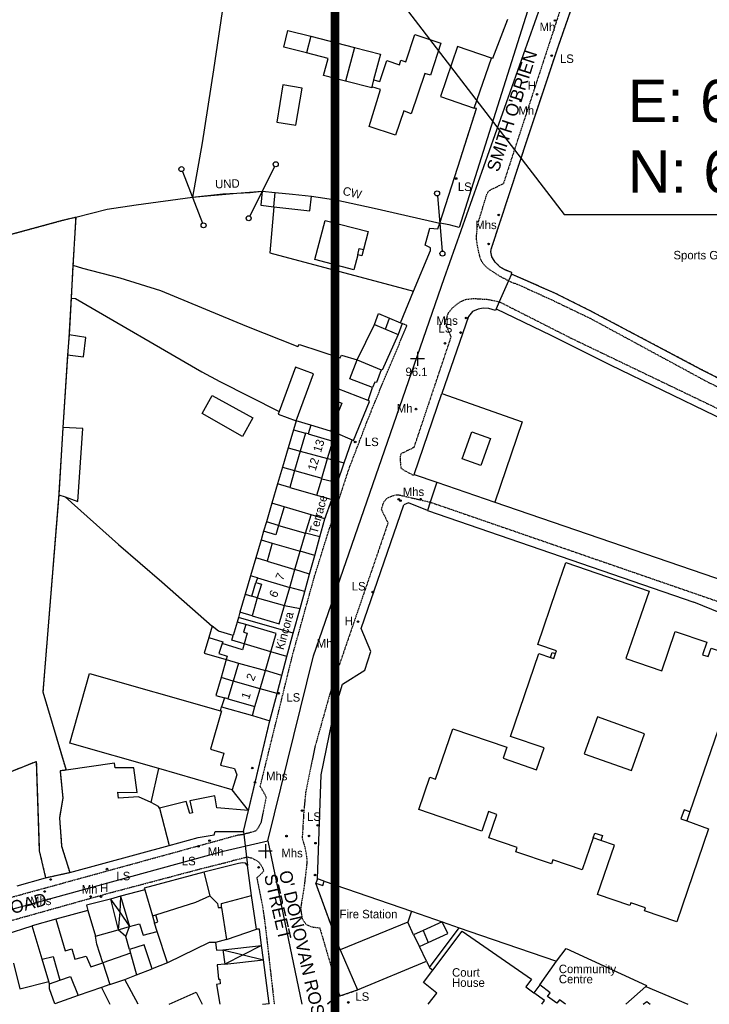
# Model space of a CAD drawing. Header units: metres. Extents: x 611948 to 1225781, y 656699 to 1316021.
# Tile 85 of 169: x 612426 to 612588, y 658843 to 659075. Entities that reach past the tile are written whole.
import ezdxf

# ---------------------------------------------------------------- set-up
doc = ezdxf.new("R2010")
doc.units = ezdxf.units.M
doc.linetypes.add('4696-06$0$PECK', pattern=[0.2, 0.1, -0.1])
for name, color, linetype in [('- EXTENT OF LiDAR SURVEY', 1, 'Continuous'), ('4696-06$0$BDY_SYM', 253, 'Continuous'), ('4696-06$0$BLD_INN_W', 253, 'Continuous'), ('4696-06$0$BLD_OTL_P', 253, 'Continuous'), ('4696-06$0$BLD_OTL_S', 253, 'Continuous'), ('4696-06$0$GEN_LIN_D', 253, 'Continuous'), ('4696-06$0$GEN_PCK_D', 253, '4696-06$0$PECK'), ('4696-06$0$HT_CTRL', 253, 'Continuous'), ('4696-06$0$OTHER_SYM', 253, 'Continuous'), ('4696-06$0$POLE_SYMB', 253, 'Continuous'), ('4696-06$0$ROADS', 253, 'Continuous'), ('4696-06$0$ROADS_CTR', 253, 'Continuous'), ('4696-06$0$ROADS_PCK', 253, '4696-06$0$PECK'), ('4696-06$0$TOWNLAND', 253, 'Continuous')]:
    doc.layers.add(name, color=color, linetype=linetype)
doc.styles.add('4696-06$0$STANDARD', font='txt')
doc.styles.get("Standard").update_dxf_attribs({"font": 'ARIAL.TTF'})
doc.dimstyles.get("Standard").update_dxf_attribs({"dimtxt": 10, "dimasz": 10, "dimexe": 5, "dimexo": 5, "dimgap": 5, "dimtad": 1, "dimdec": 4, "dimzin": 0, "dimdsep": 46, "dimtxsty": 'Standard', "dimcen": 5, "dimclrd": 256, "dimclre": 256, "dimclrt": 256, "dimadec": 0, "dimazin": 0, "dimtfac": 1, "dimtdec": 4, "dimtofl": 0, "dimtmove": 0, "dimatfit": 0, "dimfxl": 0, "dimtolj": 1, "dimtzin": 0, "dimlwd": -1, "dimlwe": -1, "dimarcsym": 0})

# ---------------------------------------------------------------- blocks, each defined once
blk = doc.blocks.new('4696-06$0$13', base_point=(160450.170478, 242323.105036))
blk.add_circle((160450.170478, 242323.105036), 0.187958)
blk = doc.blocks.new('4696-06$0$43', base_point=(147.36021, 308.857352))
blk.add_line((153.849537, 308.848253), (140.769785, 308.848253))
for centre in [(140.180307, 308.837153), (154.439015, 308.859353)]:
    blk.add_circle(centre, 0.589583)
blk = doc.blocks.new('4696-06$0$35', base_point=(150.27109, 306.896499))
for p, q in [((151.914023, 306.896499), (148.62816, 306.896499)), ((150.27109, 308.539432), (150.27109, 305.253567))]:
    blk.add_line(p, q)
blk = doc.blocks.new('4696-06')
at = {"layer": '4696-06$0$BLD_INN_W', "flags": 128}
for points in [[(612494.268, 659071.575), (612493.267, 659067.652)], [(612504.566, 659068.935), (612502.457, 659061.006)], [(612509.107, 659061.299), (612508.679, 659059.66)], [(612485.55, 659031.349), (612485.866, 659034.699)], [(612505.365, 659019.991), (612505.706, 659021.501), (612506.731, 659021.27)], [(612511.873, 659002.463), (612512.836, 659005.081)], [(612509.283, 659003.514), (612511.873, 659002.463)], [(612511.873, 659002.463), (612514.888, 659001.167)], [(612505.194, 658995.214), (612510.885, 658992.865)], [(612493.642, 658977.745), (612499.472, 658976.03)], [(612498.945, 658978.392), (612500.04, 658978.049)], [(612491.789, 658973.643), (612498.218, 658971.935)], [(612490.461, 658969.084), (612496.908, 658967.306)], [(612486.659, 658956.151), (612493.023, 658954.291)], [(612485.189, 658951.945), (612491.775, 658950.021)], [(612483.944, 658947.681), (612490.529, 658945.756)], [(612481.682, 658943.74), (612480.049, 658944.246)], [(612481.682, 658943.74), (612481.314, 658942.628)], [(612481.682, 658943.74), (612489.288, 658941.508)], [(612481.632, 658939.028), (612488.034, 658937.216)], [(612478.542, 658928.162), (612478.134, 658926.814), (612473.339, 658928.245)], [(612484.819, 658926.34), (612478.542, 658928.162)], [(612550.858, 658924.969), (612551.675, 658924.714), (612552.036, 658925.873)], [(612477.199, 658923.649), (612483.566, 658921.867)], [(612482.296, 658917.57), (612475.961, 658919.413)], [(612474.719, 658915.197), (612481.078, 658913.363)], [(612458.547, 658889.399), (612460.809, 658880.6)], [(612583.741, 658888.527), (612582.429, 658889.026), (612581.654, 658886.923), (612583.012, 658886.404)], [(612560.95, 658882.416), (612561.296, 658883.513), (612563.131, 658882.92), (612562.745, 658881.801)], [(612469.036, 658874.312), (612470.413, 658868.689)], [(612455.067, 658870.099), (612456.936, 658863.987)], [(612446.959, 658867.971), (612448.828, 658860.709)], [(612446.959, 658867.971), (612449.198, 658864.866)], [(612449.368, 658868.603), (612449.198, 658864.866)], [(612449.368, 658868.603), (612451.458, 658861.459)], [(612473.175, 658865.964), (612473.157, 658866.886), (612480.31, 658868.792)], [(612441.637, 658865.265), (612443.447, 658859.173)], [(612449.198, 658864.866), (612448.828, 658860.709)], [(612449.198, 658864.866), (612451.458, 658861.459)], [(612456.936, 658863.987), (612457.718, 658864.203)], [(612456.936, 658863.987), (612457.402, 658862.282)], [(612474.355, 658858.417), (612481.438, 658860.823)], [(612518.553, 658859.521), (612519.952, 658856.735)], [(612520.786, 658860.542), (612521.981, 658857.732)], [(612473.543, 658855.981), (612482.668, 658856.983)], [(612482.668, 658856.983), (612478.339, 658854.776)], [(612432.431, 658848.491), (612430.853, 658853.768)], [(612451.711, 658855.17), (612453.132, 658850.054)], [(612473.543, 658855.981), (612478.339, 658854.776)], [(612478.339, 658854.776), (612474.006, 658852.597)], [(612478.339, 658854.776), (612483.122, 658853.627)], [(612474.006, 658852.597), (612483.122, 658853.627)], [(612432.599, 658847.93), (612435.012, 658848.791)], [(612446.852, 658847.831), (612450.379, 658848.994)], [(612482.871, 658843.12), (612484.484, 658843.342)]]:
    blk.add_lwpolyline(points, dxfattribs=at)
at = {"layer": '4696-06$0$BLD_OTL_P', "flags": 128}
for points in [[(612536.909, 659066.428), (612528.917, 659069.176), (612524.859, 659057.374), (612532.852, 659054.625)], [(612532.852, 659054.625), (612536.909, 659066.428)], [(612506.731, 659021.27), (612506.331, 659019.739), (612505.365, 659019.991)], [(612480.326, 658939.429), (612481.314, 658942.628)], [(612550.858, 658924.969), (612551.26, 658926.14), (612552.036, 658925.873)], [(612583.741, 658888.527), (612583.012, 658886.404)], [(612562.745, 658881.801), (612560.95, 658882.416)], [(612521.981, 658857.732), (612526.595, 658859.842)], [(612473.543, 658855.981), (612474.006, 658852.597)], [(612453.535, 658843.12), (612450.379, 658848.994)]]:
    blk.add_lwpolyline(points, dxfattribs=at)
at = {"layer": '4696-06$0$BLD_OTL_S', "flags": 128}
for points in [[(612493.267, 659067.652), (612487.898, 659069.028), (612488.839, 659072.965), (612494.268, 659071.575)], [(612494.268, 659071.575), (612504.566, 659068.935)], [(612509.107, 659061.299), (612510.546, 659060.872), (612512.232, 659065.845), (612515.194, 659064.836), (612515.54, 659065.896), (612516.691, 659065.521), (612518.796, 659071.974), (612524.969, 659069.96), (612522.505, 659062.412), (612521.18, 659062.798), (612517.97, 659053.252), (612516.214, 659053.96), (612514.304, 659048.248), (612508.032, 659050.28), (612510.76, 659058.999), (612508.679, 659059.66)], [(612502.457, 659061.006), (612497.308, 659062.339), (612498.409, 659066.335), (612493.267, 659067.652)], [(612504.566, 659068.935), (612510.739, 659067.354), (612509.107, 659061.299)], [(612508.679, 659059.66), (612508.657, 659059.4), (612502.457, 659061.006)], [(612490.719, 659050.574), (612492.198, 659059.361), (612487.697, 659060.119), (612486.217, 659051.332), (612490.719, 659050.574)], [(612482.817, 659035.041), (612482.446, 659031.693), (612485.55, 659031.349)], [(612482.817, 659035.041), (612485.866, 659034.699)], [(612485.55, 659031.349), (612494.028, 659030.411), (612494.408, 659033.843)], [(612485.866, 659034.699), (612489.985, 659034.338), (612494.408, 659033.843)], [(612505.365, 659019.991), (612504.415, 659016.48), (612495.225, 659018.881), (612497.642, 659028.128), (612507.828, 659025.467), (612506.731, 659021.27)], [(612509.283, 659003.514), (612510.251, 659006.173), (612512.836, 659005.081)], [(612512.836, 659005.081), (612515.474, 659003.955)], [(612505.194, 658995.214), (612509.283, 659003.514)], [(612515.851, 659003.802), (612514.888, 659001.167)], [(612515.474, 659003.955), (612515.851, 659003.802)], [(612436.874, 658996.377), (612440.593, 658995.898), (612441.176, 659000.517), (612437.198, 659001.118)], [(612437.198, 659001.118), (612436.874, 658996.377)], [(612514.888, 659001.167), (612511.124, 658992.763), (612510.885, 658992.865)], [(612490.813, 658980.825), (612494.934, 658991.899), (612490.691, 658993.478), (612486.814, 658983.059)], [(612508.862, 658988.693), (612503.49, 658990.72), (612505.194, 658995.214)], [(612505.194, 658995.214), (612510.885, 658992.865)], [(612510.885, 658992.865), (612509.789, 658989.888), (612509.369, 658989.95), (612508.862, 658988.693)], [(612507.827, 658985.617), (612500.478, 658988.475), (612499.444, 658985.779), (612501.601, 658984.968), (612498.945, 658978.392)], [(612503.998, 658976.332), (612504.378, 658976.15), (612508.105, 658985.415), (612507.827, 658985.617)], [(612486.814, 658983.059), (612486.57, 658982.404), (612490.813, 658980.825)], [(612435.747, 658979.217), (612434.767, 658963.355)], [(612436.285, 658962.847), (612439.281, 658961.793), (612440.468, 658978.973), (612435.747, 658979.217)], [(612494.252, 658979.803), (612493.642, 658977.745)], [(612498.945, 658978.392), (612494.252, 658979.803)], [(612493.023, 658977.888), (612491.789, 658973.643)], [(612493.642, 658977.745), (612493.023, 658977.888)], [(612498.945, 658978.392), (612500.04, 658978.049)], [(612499.472, 658976.03), (612500.04, 658978.049)], [(612500.04, 658978.049), (612503.998, 658976.332)], [(612534.425, 658970.299), (612530, 658971.878), (612532.254, 658978.199), (612536.68, 658976.62), (612534.425, 658970.299)], [(612498.218, 658971.935), (612499.472, 658976.03)], [(612491.789, 658973.643), (612490.461, 658969.084)], [(612491.789, 658973.643), (612498.218, 658971.935)], [(612496.908, 658967.306), (612498.218, 658971.935)], [(612490.461, 658969.084), (612489.292, 658965.088)], [(612490.461, 658969.084), (612496.908, 658967.306)], [(612495.702, 658963.257), (612496.868, 658967.156)], [(612496.868, 658967.156), (612496.908, 658967.306)], [(612434.767, 658963.355), (612436.285, 658962.847)], [(612489.292, 658965.088), (612495.702, 658963.257)], [(612487.976, 658960.521), (612486.659, 658956.151)], [(612494.32, 658958.667), (612487.976, 658960.521)], [(612493.023, 658954.291), (612494.32, 658958.667)], [(612486.659, 658956.151), (612486.005, 658953.922), (612483.134, 658954.804)], [(612486.659, 658956.151), (612493.023, 658954.291)], [(612483.134, 658954.804), (612482.538, 658952.766)], [(612491.775, 658950.021), (612493.023, 658954.291)], [(612482.538, 658952.766), (612485.189, 658951.945)], [(612485.189, 658951.945), (612483.944, 658947.681)], [(612485.189, 658951.945), (612491.775, 658950.021)], [(612490.529, 658945.756), (612491.775, 658950.021)], [(612481.278, 658948.454), (612480.049, 658944.246)], [(612483.944, 658947.681), (612481.278, 658948.454)], [(612483.944, 658947.681), (612490.529, 658945.756)], [(612552.214, 658940.775), (612554.472, 658947.354), (612574.117, 658940.605), (612572.189, 658934.987)], [(612489.288, 658941.508), (612490.529, 658945.756)], [(612480.049, 658944.246), (612478.779, 658939.901)], [(612481.682, 658943.74), (612480.049, 658944.246)], [(612481.314, 658942.628), (612482.631, 658942.234), (612481.632, 658939.028)], [(612481.682, 658943.74), (612489.288, 658941.508)], [(612478.779, 658939.901), (612480.326, 658939.429)], [(612488.034, 658937.216), (612489.288, 658941.508)], [(612552.036, 658925.873), (612552.26, 658926.524), (612547.844, 658928.04), (612552.214, 658940.775)], [(612481.632, 658939.028), (612480.417, 658934.828)], [(612481.632, 658939.028), (612488.034, 658937.216)], [(612480.417, 658934.828), (612486.802, 658932.941), (612488.034, 658937.216)], [(612572.189, 658934.987), (612568.662, 658924.71), (612577.105, 658921.813), (612580.305, 658931.135), (612587.755, 658928.578), (612586.742, 658925.628), (612588.079, 658925.17), (612588.775, 658927.198), (612601.334, 658922.888), (612595.51, 658905.917), (612590.319, 658907.699), (612583.741, 658888.527)], [(612470.977, 658932.37), (612470.201, 658929.71)], [(612475.928, 658930.149), (612472.517, 658931.147), (612470.977, 658932.37)], [(612478.91, 658932.717), (612478.398, 658930.967), (612479.265, 658930.713), (612478.542, 658928.162)], [(612484.819, 658926.34), (612486.12, 658930.61), (612478.91, 658932.717)], [(612470.201, 658929.71), (612473.543, 658928.681), (612473.339, 658928.245)], [(612473.339, 658928.245), (612472.593, 658925.871), (612474.538, 658925.261), (612474.278, 658924.503)], [(612478.542, 658928.162), (612475.624, 658929.037), (612475.928, 658930.149)], [(612484.819, 658926.34), (612478.542, 658928.162)], [(612483.566, 658921.867), (612484.819, 658926.34)], [(612560.95, 658882.416), (612558.308, 658874.866), (612551.437, 658877.225), (612551.101, 658876.248), (612542.663, 658879.143), (612542.999, 658880.12), (612536.261, 658882.433), (612538.152, 658887.942), (612536.216, 658888.606), (612534.634, 658883.993), (612519.739, 658889.105), (612522.343, 658896.696), (612523.713, 658896.228), (612527.808, 658908.16), (612540.538, 658903.791), (612539.649, 658901.202), (612547.58, 658898.482), (612549.345, 658903.629), (612541.416, 658906.35), (612548.127, 658925.906), (612550.858, 658924.969)], [(612474.278, 658924.503), (612477.199, 658923.649)], [(612477.199, 658923.649), (612475.961, 658919.413)], [(612477.199, 658923.649), (612483.566, 658921.867)], [(612458.372, 658898.772), (612437.354, 658904.761), (612442.059, 658921.183), (612472.936, 658912.414)], [(612482.296, 658917.57), (612483.566, 658921.867)], [(612475.961, 658919.413), (612474.719, 658915.197)], [(612482.296, 658917.57), (612475.961, 658919.413)], [(612481.078, 658913.363), (612482.296, 658917.57)], [(612473.875, 658915.456), (612473.217, 658913.33)], [(612474.719, 658915.197), (612473.875, 658915.456)], [(612474.719, 658915.197), (612481.078, 658913.363)], [(612472.936, 658912.414), (612473.186, 658912.343), (612470.58, 658903.333), (612473.776, 658902.376), (612472.961, 658899.58), (612476.258, 658898.783), (612476.811, 658897.28), (612475.693, 658893.763)], [(612473.217, 658913.33), (612480.477, 658911.244)], [(612480.477, 658911.244), (612481.078, 658913.363)], [(612558.827, 658902.263), (612569.979, 658898.277), (612573.075, 658906.938), (612561.924, 658910.924), (612558.827, 658902.263)], [(612436.495, 658898.386), (612435.1, 658898.189), (612435.728, 658891.784), (612434.944, 658887.166), (612435.451, 658880.461), (612437.361, 658874.229)], [(612456.571, 658890.719), (612453.576, 658892.075), (612448.893, 658891.778), (612448.72, 658893.22), (612453.261, 658893.097), (612452.51, 658898.962), (612448.088, 658898.924), (612447.974, 658900.005), (612436.495, 658898.386)], [(612475.693, 658893.763), (612458.372, 658898.772)], [(612479.564, 658888.838), (612472.13, 658889.48), (612471.584, 658892.344), (612465.717, 658891.173), (612466.322, 658888.309), (612465.702, 658888.152), (612464.876, 658891.017), (612458.547, 658889.399)], [(612458.547, 658889.399), (612458.327, 658889.829), (612456.571, 658890.719)], [(612478.39, 658883.895), (612479.564, 658888.838)], [(612583.012, 658886.404), (612588.178, 658884.55), (612580.649, 658862.609), (612573.08, 658865.207), (612573.313, 658865.887), (612569.803, 658867.092), (612569.57, 658866.411), (612561.94, 658869.029), (612565.946, 658880.703), (612562.745, 658881.801)], [(612460.809, 658880.6), (612467.653, 658882.46), (612471.458, 658883.081), (612471.722, 658883.9), (612478.39, 658883.895)], [(612437.361, 658874.229), (612460.809, 658880.6)], [(612478.168, 658876.525), (612477.206, 658876.39), (612469.036, 658874.312)], [(612479.305, 658875.899), (612478.827, 658876.401), (612478.168, 658876.525)], [(612480.31, 658868.792), (612479.305, 658875.899)], [(612469.036, 658874.312), (612454.909, 658870.559), (612455.067, 658870.099)], [(612495.832, 658872.756), (612495.459, 658871.708)], [(612497.462, 658872.176), (612495.832, 658872.756)], [(612455.067, 658870.099), (612449.368, 658868.603)], [(612455.067, 658870.099), (612456.936, 658863.987)], [(612495.459, 658871.708), (612497.089, 658871.127), (612497.462, 658872.176)], [(612446.959, 658867.971), (612441.303, 658866.486), (612441.637, 658865.265)], [(612449.368, 658868.603), (612446.959, 658867.971)], [(612457.718, 658864.203), (612467.116, 658867.217), (612470.413, 658868.689)], [(612470.413, 658868.689), (612472.237, 658866.931), (612472.412, 658865.949), (612473.175, 658865.964)], [(612481.438, 658860.823), (612480.31, 658868.792)], [(612473.175, 658865.964), (612474.355, 658858.417)], [(612441.637, 658865.265), (612434.103, 658863.181)], [(612434.103, 658863.181), (612436.287, 658855.748), (612437.891, 658856.24), (612438.558, 658853.795), (612441.283, 658854.462), (612442.311, 658851.955), (612445.196, 658852.881)], [(612441.637, 658865.265), (612443.447, 658859.173)], [(612456.936, 658863.987), (612457.402, 658862.282)], [(612457.402, 658862.282), (612458.13, 658862.6), (612457.718, 658864.203)], [(612422.165, 658859.581), (612428.534, 658861.608)], [(612430.853, 658853.768), (612428.534, 658861.608)], [(612443.447, 658859.173), (612448.828, 658860.709)], [(612448.828, 658860.709), (612451.458, 658861.459)], [(612451.458, 658861.459), (612453.846, 658862.141), (612454.673, 658859.417), (612458.038, 658860.34)], [(612458.038, 658860.34), (612457.402, 658862.282)], [(612474.355, 658858.417), (612481.438, 658860.823)], [(612482.668, 658856.983), (612482.15, 658860.818), (612481.438, 658860.823)], [(612517.2, 658862.474), (612501.172, 658855.991)], [(612518.553, 658859.521), (612517.2, 658862.474)], [(612525.247, 658862.583), (612520.786, 658860.542)], [(612526.595, 658859.842), (612525.247, 658862.583)], [(612445.196, 658852.881), (612443.798, 658857.29), (612443.447, 658859.173)], [(612474.355, 658858.417), (612471.79, 658857.73)], [(612520.786, 658860.542), (612518.553, 658859.521)], [(612523.063, 658851.139), (612530.003, 658860.417), (612546.361, 658849.085), (612545.01, 658847.245), (612546.929, 658845.844)], [(612456.793, 658851.463), (612454.942, 658857.194), (612451.515, 658856.092)], [(612451.515, 658856.092), (612451.711, 658855.17)], [(612471.79, 658857.73), (612472.041, 658855.888), (612473.543, 658855.981)], [(612483.122, 658853.627), (612482.668, 658856.983)], [(612519.952, 658856.735), (612521.981, 658857.732)], [(612521.59, 658853.292), (612519.952, 658856.735)], [(612552.239, 658853.264), (612554.555, 658856.313), (612573.498, 658847.575), (612573.336, 658847.295)], [(612430.853, 658853.768), (612433.46, 658854.421), (612435.012, 658848.791)], [(612451.711, 658855.17), (612445.196, 658852.881)], [(612501.172, 658855.991), (612505.306, 658846.514)], [(612424.086, 658852.802), (612425.628, 658846.756), (612432.431, 658848.491)], [(612445.196, 658852.881), (612446.852, 658847.831)], [(612453.132, 658850.054), (612456.793, 658851.463)], [(612474.006, 658852.597), (612472.144, 658852.426), (612472.522, 658849.023), (612472.773, 658849.048), (612472.903, 658847.94), (612472.046, 658847.825), (612472.784, 658843.12)], [(612484.484, 658843.342), (612483.122, 658853.627)], [(612505.306, 658846.514), (612521.59, 658853.292)], [(612548.33, 658847.721), (612552.239, 658853.264)], [(612435.012, 658848.791), (612437.578, 658849.719), (612439.375, 658845.228)], [(612450.379, 658848.994), (612453.132, 658850.054)], [(612524.016, 658845.767), (612520.898, 658848.245), (612523.063, 658851.139)], [(612432.599, 658847.93), (612432.431, 658848.491)], [(612439.375, 658845.228), (612433.818, 658843.249), (612432.601, 658846.803), (612432.599, 658847.93)], [(612446.852, 658847.831), (612444.835, 658847.062)], [(612444.835, 658847.062), (612446.867, 658843.12)], [(612446.852, 658847.831), (612450.379, 658848.994)], [(612554.416, 658843.12), (612552.996, 658844.208), (612552.383, 658843.359), (612550.157, 658844.972), (612550.782, 658845.809), (612548.33, 658847.721)], [(612573.336, 658847.295), (612568.624, 658843.12)], [(612460.87, 658843.12), (612467.233, 658845.956), (612468.632, 658843.12)], [(612521.965, 658843.12), (612524.016, 658845.767)], [(612548.772, 658843.12), (612549.451, 658844.001), (612546.929, 658845.844)], [(612482.871, 658843.12), (612484.484, 658843.342)], [(612484.513, 658843.12), (612484.484, 658843.342)], [(612572.739, 658843.12), (612573.598, 658843.78), (612574.341, 658843.12)]]:
    blk.add_lwpolyline(points, dxfattribs=at)
at = {"layer": '4696-06$0$GEN_LIN_D', "flags": 128}
for points in [[(612541.633, 659015.458), (612541.705, 659015.82), (612540.204, 659016.404), (612538.999, 659017.116), (612537.785, 659018.266), (612537.036, 659019.523), (612536.784, 659020.688), (612536.877, 659021.344), (612545.553, 659047.831), (612552.562, 659068.843), (612561.819, 659095.347), (612568.09, 659112.922), (612574.701, 659130.756), (612577.795, 659138.868)], [(612475.095, 659089.161), (612471.286, 659063.65), (612468.617, 659046.397), (612466.326, 659033.629)], [(612524.703, 659027.437), (612529.582, 659042.629)], [(612476.787, 659034.525), (612482.817, 659035.041)], [(612438.779, 659028.9), (612446.23, 659030.744), (612453.079, 659031.829), (612466.326, 659033.629)], [(612466.326, 659033.629), (612476.787, 659034.525)], [(612494.408, 659033.843), (612500.162, 659032.993), (612509.195, 659031.027), (612524.703, 659027.437)], [(612485.55, 659031.349), (612484.579, 659020.425), (612518.544, 659011.412)], [(612413.965, 659022.238), (612435.653, 659028.155), (612438.779, 659028.9)], [(612438.779, 659028.9), (612438.131, 659017.521)], [(612518.544, 659011.412), (612522.49, 659020.997), (612522.513, 659021.676), (612521.256, 659022.243), (612522.376, 659026.299), (612524.276, 659026.109), (612524.703, 659027.437)], [(612438.131, 659017.521), (612437.689, 659009.739)], [(612438.131, 659017.521), (612440.418, 659016.848), (612449.23, 659014.542), (612458.799, 659011.613), (612479.104, 659003.148), (612491.225, 658998.386), (612491.627, 658998.843), (612501.175, 658995.694), (612501.498, 658996.333), (612505.194, 658995.214)], [(612541.633, 659015.458), (612540.926, 659013.861)], [(612625.837, 658974.252), (612606.097, 658982.974), (612586.691, 658992.798), (612560.251, 659006.77), (612552.037, 659010.869), (612541.633, 659015.458)], [(612540.926, 659013.861), (612538.745, 659008.935)], [(612437.689, 659009.739), (612437.198, 659001.118)], [(612437.689, 659009.739), (612438.767, 659009.684), (612468.521, 658992.388), (612472.814, 658990.085), (612486.814, 658983.059)], [(612515.474, 659003.955), (612518.544, 659011.412)], [(612538.002, 659007.257), (612537.838, 659006.886), (612536.297, 659007.349), (612534.926, 659007.428), (612533.748, 659007.16), (612532.466, 659006.643), (612531.464, 659005.429), (612525.225, 658987.263)], [(612538.745, 659008.935), (612538.002, 659007.257)], [(612538.002, 659007.257), (612550.936, 659001.047), (612564.954, 658994.034), (612589.674, 658982.107), (612621.85, 658965.616)], [(612436.874, 658996.377), (612435.747, 658979.217)], [(612507.827, 658985.617), (612508.862, 658988.693)], [(612468.636, 658982.533), (612471.019, 658986.762), (612480.555, 658981.492), (612478.133, 658977.103), (612468.636, 658982.533)], [(612518.666, 658968.162), (612525.225, 658987.263)], [(612525.225, 658987.263), (612544.195, 658980.552), (612537.717, 658961.617)], [(612490.813, 658980.825), (612490.178, 658978.702)], [(612494.252, 658979.803), (612490.813, 658980.825)], [(612490.178, 658978.702), (612488.899, 658974.417)], [(612490.178, 658978.702), (612493.023, 658977.888)], [(612502.166, 658970.894), (612503.998, 658976.332)], [(612488.899, 658974.417), (612487.576, 658969.914)], [(612488.899, 658974.417), (612491.789, 658973.643)], [(612487.576, 658969.914), (612486.401, 658965.918)], [(612487.576, 658969.914), (612490.461, 658969.084)], [(612498.218, 658971.935), (612502.166, 658970.894)], [(612500.6, 658966.248), (612502.166, 658970.894)], [(612518.666, 658968.162), (612524.028, 658966.32)], [(612486.401, 658965.918), (612485.076, 658961.412)], [(612489.292, 658965.088), (612486.401, 658965.918)], [(612496.868, 658967.156), (612500.6, 658966.248)], [(612499.246, 658962.231), (612500.6, 658966.248)], [(612524.028, 658966.32), (612522.453, 658961.631)], [(612524.028, 658966.32), (612537.717, 658961.617)], [(612434.767, 658963.355), (612431.032, 658916.837), (612436.495, 658898.386)], [(612495.702, 658963.257), (612499.246, 658962.231)], [(612436.285, 658962.847), (612448.853, 658951.621), (612459.093, 658942.826), (612470.977, 658932.37)], [(612485.076, 658961.412), (612483.783, 658957.012)], [(612487.976, 658960.521), (612485.076, 658961.412)], [(612495.832, 658872.756), (612496.719, 658897.279), (612499.837, 658912.629), (612500.995, 658916.105), (612501.748, 658918.642), (612507.007, 658921.957), (612508.469, 658926.371), (612506.196, 658931.845), (612516.207, 658960.999)], [(612521.785, 658959.641), (612517.333, 658961.433), (612516.207, 658960.999)], [(612522.453, 658961.631), (612521.785, 658959.641)], [(612537.717, 658961.617), (612603.321, 658939.105)], [(612497.618, 658957.721), (612494.32, 658958.667)], [(612521.785, 658959.641), (612584.674, 658938.036)], [(612483.783, 658957.012), (612483.134, 658954.804)], [(612486.659, 658956.151), (612483.783, 658957.012)], [(612496.403, 658953.447), (612497.618, 658957.721)], [(612496.403, 658953.447), (612493.023, 658954.291)], [(612482.538, 658952.766), (612481.278, 658948.454)], [(612495.197, 658949.075), (612496.403, 658953.447)], [(612495.197, 658949.075), (612491.775, 658950.021)], [(612493.962, 658944.599), (612495.197, 658949.075)], [(612493.962, 658944.599), (612490.529, 658945.756)], [(612492.837, 658940.519), (612493.962, 658944.599)], [(612478.779, 658939.901), (612477.545, 658935.679)], [(612492.837, 658940.519), (612489.288, 658941.508)], [(612491.745, 658936.561), (612492.837, 658940.519)], [(612481.632, 658939.028), (612480.326, 658939.429)], [(612608.79, 658920.687), (612608.424, 658922.219), (612607.716, 658923.497), (612605.914, 658926.165), (612603.199, 658929.463), (612601.835, 658930.472), (612599.147, 658932.113), (612584.674, 658938.036)], [(612477.545, 658935.679), (612477.182, 658934.438)], [(612480.417, 658934.828), (612477.545, 658935.679)], [(612488.034, 658937.216), (612491.745, 658936.561)], [(612490.129, 658930.704), (612491.745, 658936.561)], [(612476.861, 658933.341), (612475.928, 658930.149)], [(612477.182, 658934.438), (612476.861, 658933.341)], [(612478.91, 658932.717), (612476.861, 658933.341)], [(612490.129, 658930.704), (612477.182, 658934.438)], [(612488.611, 658925.2), (612490.129, 658930.704)], [(612470.201, 658929.71), (612469.133, 658925.969), (612474.278, 658924.503)], [(612488.611, 658925.2), (612484.819, 658926.34)], [(612474.278, 658924.503), (612473.082, 658920.258)], [(612487.466, 658920.717), (612488.611, 658925.2)], [(612487.466, 658920.717), (612483.566, 658921.867)], [(612473.082, 658920.258), (612471.863, 658916.031), (612473.875, 658915.456)], [(612475.961, 658919.413), (612473.082, 658920.258)], [(612486.296, 658916.432), (612487.466, 658920.717)], [(612486.296, 658916.432), (612482.296, 658917.57)], [(612484.587, 658910.018), (612486.296, 658916.432)], [(612472.936, 658912.414), (612473.217, 658913.33)], [(612480.477, 658911.244), (612484.587, 658910.018)], [(612412.125, 658893.512), (612429.469, 658900.439), (612430.183, 658879.307), (612431.672, 658872.997)], [(612456.571, 658890.719), (612458.372, 658898.772)], [(612479.564, 658888.838), (612475.693, 658893.763)], [(612424.98, 658871.05), (612431.672, 658872.997)], [(612431.672, 658872.997), (612437.361, 658874.229)], [(612497.462, 658872.176), (612518.059, 658865.064)], [(612434.103, 658863.181), (612428.534, 658861.608)], [(612518.059, 658865.064), (612517.2, 658862.474)], [(612518.059, 658865.064), (612525.247, 658862.583)], [(612450.65, 658859.137), (612448.828, 658860.709)], [(612450.65, 658859.137), (612451.458, 658861.459)], [(612522.315, 658851.808), (612529.322, 658861.176)], [(612525.247, 658862.583), (612529.322, 658861.176)], [(612529.322, 658861.176), (612534.368, 658859.434)], [(612451.515, 658856.092), (612450.65, 658859.137)], [(612460.443, 658852.945), (612458.038, 658860.34)], [(612534.368, 658859.434), (612552.239, 658853.264)], [(612471.79, 658857.73), (612470.29, 658857.697), (612460.443, 658852.945)], [(612460.443, 658852.945), (612456.793, 658851.463)], [(612521.59, 658853.292), (612522.315, 658851.808)], [(612522.315, 658851.808), (612523.063, 658851.139)], [(612444.835, 658847.062), (612439.375, 658845.228)], [(612548.33, 658847.721), (612546.929, 658845.844)], [(612573.336, 658847.295), (612583.29, 658843.12)]]:
    blk.add_lwpolyline(points, dxfattribs=at)
at = {"layer": '4696-06$0$GEN_PCK_D', "flags": 128}
for points in [[(612541.633, 659015.458), (612541.705, 659015.82), (612540.204, 659016.404), (612538.999, 659017.116), (612537.785, 659018.266), (612537.036, 659019.523), (612536.784, 659020.688), (612536.877, 659021.344), (612545.553, 659047.831), (612552.562, 659068.843), (612561.819, 659095.347), (612568.09, 659112.922), (612574.701, 659130.756), (612577.795, 659138.868)], [(612540.682, 659075.495), (612537.174, 659066.343), (612536.909, 659066.428)], [(612529.582, 659042.629), (612533.368, 659054.494), (612532.852, 659054.625)], [(612413.965, 659022.238), (612435.653, 659028.155), (612438.779, 659028.9)], [(612438.779, 659028.9), (612438.131, 659017.521)], [(612438.131, 659017.521), (612437.689, 659009.739)], [(612625.837, 658974.252), (612606.097, 658982.974), (612586.691, 658992.798), (612560.251, 659006.77), (612552.037, 659010.869), (612541.633, 659015.458)], [(612540.926, 659013.861), (612543.611, 659012.796), (612550.997, 659009.441), (612560.173, 659005.036), (612588.052, 658989.93), (612617.957, 658975.661), (612626.216, 658972.603), (612646.881, 658966.111), (612655.229, 658963.108), (612662.497, 658960.15), (612671.979, 658955.7), (612682.336, 658950.566), (612690.558, 658946.223), (612700.035, 658940.974), (612709.727, 658934.915)], [(612437.689, 659009.739), (612437.198, 659001.118)], [(612538.745, 659008.935), (612555.702, 659000.332), (612609.267, 658974.623), (612616.043, 658971.59), (612630.656, 658966.172), (612637.745, 658963.716), (612647.975, 658960.823), (612655.984, 658958.162), (612663.153, 658955.304), (612670.177, 658951.688), (612679.108, 658946.89), (612679.115, 658945.758), (612679.012, 658944.723), (612678.194, 658942.783)], [(612437.198, 659001.118), (612436.874, 658996.377)], [(612436.874, 658996.377), (612435.747, 658979.217)], [(612435.747, 658979.217), (612434.767, 658963.355)], [(612434.767, 658963.355), (612431.032, 658916.837), (612436.495, 658898.386)], [(612497.618, 658957.721), (612499.246, 658962.231)], [(612522.453, 658961.631), (612599.378, 658935.097)], [(612479.564, 658888.838), (612484.587, 658910.018)], [(612412.125, 658893.512), (612429.469, 658900.439), (612430.183, 658879.307), (612431.672, 658872.997)], [(612436.495, 658898.386), (612435.1, 658898.189), (612435.728, 658891.784), (612434.944, 658887.166), (612435.451, 658880.461), (612437.361, 658874.229)], [(612431.672, 658872.997), (612437.361, 658874.229)], [(612501.172, 658855.991), (612495.459, 658871.708)], [(612501.112, 658845.084), (612499.934, 658844.451), (612498.879, 658843.731), (612498.203, 658843.12)], [(612501.112, 658845.084), (612505.306, 658846.514)]]:
    blk.add_lwpolyline(points, dxfattribs=at)
at = {"layer": '4696-06$0$ROADS', "flags": 128}
for points in [[(612541.633, 659015.458), (612541.705, 659015.82), (612540.204, 659016.404), (612538.999, 659017.116), (612537.785, 659018.266), (612537.036, 659019.523), (612536.784, 659020.688), (612536.877, 659021.344), (612545.553, 659047.831), (612552.562, 659068.843), (612561.819, 659095.347), (612568.09, 659112.922), (612574.701, 659130.756), (612577.795, 659138.868)], [(612540.682, 659075.495), (612537.174, 659066.343), (612536.909, 659066.428)], [(612532.852, 659054.625), (612536.909, 659066.428)], [(612529.582, 659042.629), (612533.368, 659054.494), (612532.852, 659054.625)], [(612524.703, 659027.437), (612529.582, 659042.629)], [(612518.544, 659011.412), (612522.49, 659020.997), (612522.513, 659021.676), (612521.256, 659022.243), (612522.376, 659026.299), (612524.276, 659026.109), (612524.703, 659027.437)], [(612541.633, 659015.458), (612540.926, 659013.861)], [(612540.926, 659013.861), (612538.745, 659008.935)], [(612515.474, 659003.955), (612518.544, 659011.412)], [(612538.002, 659007.257), (612537.838, 659006.886), (612536.297, 659007.349), (612534.926, 659007.428), (612533.748, 659007.16), (612532.466, 659006.643), (612531.464, 659005.429), (612525.225, 658987.263)], [(612538.745, 659008.935), (612538.002, 659007.257)], [(612515.851, 659003.802), (612514.888, 659001.167)], [(612515.474, 659003.955), (612515.851, 659003.802)], [(612514.888, 659001.167), (612511.124, 658992.763), (612510.885, 658992.865)], [(612510.885, 658992.865), (612509.789, 658989.888), (612509.369, 658989.95), (612508.862, 658988.693)], [(612507.827, 658985.617), (612508.862, 658988.693)], [(612518.666, 658968.162), (612525.225, 658987.263)], [(612503.998, 658976.332), (612504.378, 658976.15), (612508.105, 658985.415), (612507.827, 658985.617)], [(612502.166, 658970.894), (612503.998, 658976.332)], [(612500.6, 658966.248), (612502.166, 658970.894)], [(612518.666, 658968.162), (612524.028, 658966.32)], [(612499.246, 658962.231), (612500.6, 658966.248)], [(612524.028, 658966.32), (612522.453, 658961.631)], [(612495.832, 658872.756), (612496.719, 658897.279), (612499.837, 658912.629), (612500.995, 658916.105), (612501.748, 658918.642), (612507.007, 658921.957), (612508.469, 658926.371), (612506.196, 658931.845), (612516.207, 658960.999)], [(612497.618, 658957.721), (612499.246, 658962.231)], [(612521.785, 658959.641), (612517.333, 658961.433), (612516.207, 658960.999)], [(612522.453, 658961.631), (612521.785, 658959.641)], [(612496.403, 658953.447), (612497.618, 658957.721)], [(612495.197, 658949.075), (612496.403, 658953.447)], [(612493.962, 658944.599), (612495.197, 658949.075)], [(612492.837, 658940.519), (612493.962, 658944.599)], [(612491.745, 658936.561), (612492.837, 658940.519)], [(612490.129, 658930.704), (612491.745, 658936.561)], [(612488.611, 658925.2), (612490.129, 658930.704)], [(612487.466, 658920.717), (612488.611, 658925.2)], [(612486.296, 658916.432), (612487.466, 658920.717)], [(612484.587, 658910.018), (612486.296, 658916.432)], [(612479.564, 658888.838), (612484.587, 658910.018)], [(612478.39, 658883.895), (612479.564, 658888.838)], [(612460.809, 658880.6), (612467.653, 658882.46), (612471.458, 658883.081), (612471.722, 658883.9), (612478.39, 658883.895)], [(612478.39, 658883.895), (612479.305, 658875.899)], [(612478.39, 658883.895), (612479.305, 658875.899)], [(612437.361, 658874.229), (612460.809, 658880.6)], [(612478.168, 658876.525), (612477.206, 658876.39), (612469.036, 658874.312)], [(612479.305, 658875.899), (612478.827, 658876.401), (612478.168, 658876.525)], [(612480.31, 658868.792), (612479.305, 658875.899)], [(612424.98, 658871.05), (612431.672, 658872.997)], [(612431.672, 658872.997), (612437.361, 658874.229)], [(612469.036, 658874.312), (612454.909, 658870.559), (612455.067, 658870.099)], [(612495.832, 658872.756), (612495.459, 658871.708)], [(612455.067, 658870.099), (612449.368, 658868.603)], [(612501.172, 658855.991), (612495.459, 658871.708)], [(612446.959, 658867.971), (612441.303, 658866.486), (612441.637, 658865.265)], [(612449.368, 658868.603), (612446.959, 658867.971)], [(612481.438, 658860.823), (612480.31, 658868.792)], [(612434.103, 658863.181), (612428.534, 658861.608)], [(612441.637, 658865.265), (612434.103, 658863.181)], [(612422.165, 658859.581), (612428.534, 658861.608)], [(612482.668, 658856.983), (612482.15, 658860.818), (612481.438, 658860.823)], [(612483.122, 658853.627), (612482.668, 658856.983)], [(612501.172, 658855.991), (612505.306, 658846.514)], [(612484.484, 658843.342), (612483.122, 658853.627)], [(612501.112, 658845.084), (612499.934, 658844.451), (612498.879, 658843.731), (612498.203, 658843.12)], [(612501.112, 658845.084), (612505.306, 658846.514)], [(612484.513, 658843.12), (612484.484, 658843.342)]]:
    blk.add_lwpolyline(points, dxfattribs=at)
at = {"layer": '4696-06$0$ROADS_CTR', "flags": 128}
for points in [[(612484.145, 658881.686), (612494.906, 658925.368), (612525.725, 659014.426), (612555.183, 659097.546), (612566.308, 659130.377)], [(612370.667, 658850.983), (612473.605, 658879.241), (612484.145, 658881.686)], [(612484.145, 658881.686), (612492.136, 658843.12)]]:
    blk.add_lwpolyline(points, dxfattribs=at)
at = {"layer": '4696-06$0$ROADS_PCK', "flags": 128}
for points in [[(612566.886, 659116.367), (612553.3, 659078.299), (612539.737, 659036.82)], [(612540.926, 659013.861), (612538.842, 659014.949), (612536.104, 659016.749), (612535.392, 659017.422), (612534.708, 659018.289), (612534.323, 659019.122), (612533.995, 659020.276), (612533.602, 659022.215), (612533.341, 659024.066), (612533.668, 659027.156), (612535.813, 659034.246), (612536.113, 659034.828), (612536.564, 659035.262), (612539.737, 659036.82)], [(612527.408, 659000.622), (612526.076, 659003.868), (612526.019, 659004.385), (612526.874, 659006.465), (612527.654, 659007.381), (612528.563, 659008.208), (612529.647, 659008.977), (612530.743, 659009.465), (612532.644, 659009.691), (612536.001, 659009.486), (612538.745, 659008.935)], [(612482.334, 658894.539), (612489.998, 658925.644), (612495.174, 658944.185), (612498.63, 658955.252), (612503.244, 658969.374), (612507.724, 658981.095), (612512.14, 658991.918), (612517, 659003.317), (612515.851, 659003.802)], [(612518.659, 658974.55), (612527.408, 659000.622)], [(612518.659, 658974.55), (612515.566, 658973.029), (612515.404, 658972.567), (612515.36, 658971.446), (612515.546, 658969.706), (612516.231, 658969.171), (612518.579, 658967.926), (612518.666, 658968.162)], [(612512.508, 658956.762), (612510.951, 658959.916), (612511.506, 658961.651), (612512.275, 658962.556), (612513.689, 658963.185), (612514.293, 658963.32), (612515.159, 658963.319), (612522.453, 658961.631)], [(612222.904, 658957.922), (612299.12, 658904.296), (612332.914, 658880.837), (612363.437, 658859.035), (612366.368, 658857.2), (612367.965, 658856.371), (612370.622, 658855.578), (612373.922, 658855.401), (612377.948, 658856.101), (612383.777, 658857.772), (612424.888, 658868.75), (612477.087, 658883.088), (612478.446, 658883.267)], [(612512.508, 658956.762), (612499.304, 658918.306), (612495.245, 658903.883), (612493.052, 658893.122), (612492.633, 658888.878), (612492.239, 658882.394)], [(612482.334, 658894.539), (612483.744, 658892.058), (612482.493, 658885.971), (612481.926, 658884.891), (612481.306, 658884.099), (612480.752, 658883.852), (612479.644, 658883.53), (612478.446, 658883.267)], [(612492.239, 658882.394), (612492.881, 658880.108), (612493.179, 658878.623), (612493.346, 658877.092), (612493.267, 658875.695), (612492.68, 658870.807), (612491.862, 658865.733), (612492.21, 658863.353), (612493.089, 658862.047), (612493.875, 658861.622), (612494.64, 658861.371), (612496.374, 658861.156)], [(612386.394, 658843.121), (612382.506, 658846.414), (612382.075, 658847.347), (612382.005, 658848.012), (612382.087, 658848.809), (612382.24, 658849.321), (612382.766, 658850.249), (612383.126, 658850.643), (612383.768, 658851.123), (612384.815, 658852.091), (612386.045, 658852.787), (612400.6, 658856.928), (612422.697, 658862.658), (612446.74, 658869.4), (612468.317, 658875.113), (612475.748, 658876.977)], [(612481.526, 658873.013), (612482.926, 658874.217), (612483.182, 658874.61), (612483.058, 658875.025), (612482.289, 658876.363), (612481.646, 658876.95), (612480.434, 658877.56), (612479.259, 658877.821), (612475.748, 658876.977)], [(612481.526, 658873.013), (612482.923, 658865.996), (612483.57, 658861.251)], [(612483.57, 658861.251), (612485.643, 658843.12)], [(612496.374, 658861.156), (612501.112, 658845.084)]]:
    blk.add_lwpolyline(points, dxfattribs=at)
at = {"layer": '4696-06$0$TOWNLAND', "flags": 128}
for points in [[(612562.898, 659131.692), (612545.462, 659077.522), (612529.305, 659026.45), (612526.942, 659027.036), (612524.703, 659027.437)], [(612476.787, 659034.525), (612479.923, 659034.676), (612482.817, 659035.041)], [(612482.817, 659035.041), (612485.866, 659034.699)], [(612438.779, 659028.9), (612446.23, 659030.744), (612453.079, 659031.829), (612466.326, 659033.629)], [(612466.326, 659033.629), (612473.539, 659034.368), (612476.787, 659034.525)], [(612485.866, 659034.699), (612489.985, 659034.338), (612494.408, 659033.843)], [(612494.408, 659033.843), (612500.162, 659032.993), (612509.195, 659031.027), (612524.703, 659027.437)], [(612413.965, 659022.238), (612435.653, 659028.155), (612438.779, 659028.9)]]:
    blk.add_lwpolyline(points, dxfattribs=at)
at = {"layer": '4696-06$0$BDY_SYM'}
for p, rotation in [((612482.817, 659035.041), 63.29900000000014), ((612466.326, 659033.629), 111.4580000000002), ((612524.703, 659027.437), 95.02000000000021)]:
    blk.add_blockref('4696-06$0$43', p, dxfattribs=dict(at, rotation=rotation))
at = {"layer": '4696-06$0$HT_CTRL'}
for p in [(612519.441, 658995.442), (612483.544, 658879.258)]:
    blk.add_blockref('4696-06$0$35', p, dxfattribs=at)
at = {"layer": '4696-06$0$OTHER_SYM'}
for p in [(612551.919, 659075.285), (612543.816, 659056.303), (612547.685, 659057.883), (612538.623, 659029.403), (612536.237, 659022.561), (612530.954, 659005.086), (612525.939, 658999.108), (612519.121, 658983.58), (612515.035, 658962.302), (612515.44, 658961.975), (612520.203, 658962.329), (612505.411, 658933.446), (612500.434, 658927.973), (612480.46, 658898.882), (612481.084, 658895.477), (612492.186, 658888.837), (612470.371, 658881.746), (612488.543, 658882.815), (612493.869, 658882.855), (612495.38, 658881.152), (612481.963, 658875.445), (612432.854, 658872.577), (612495.259, 658873.618), (612431.456, 658869.737), (612442.313, 658868.571), (612444.754, 658868.5)]:
    blk.add_blockref('4696-06$0$13', p, dxfattribs=at)
at = {"layer": '4696-06$0$POLE_SYMB'}
for p in [(612551.132, 659067.009), (612528.578, 659037.993), (612529.636, 659001.654), (612504.756, 658975.828), (612508.92, 658940.394), (612486.692, 658916.537), (612495.898, 658885.339), (612467.753, 658880.403), (612446.148, 658875.025), (612503.126, 658843.557)]:
    blk.add_blockref('4696-06$0$13', p, dxfattribs=at)
at = {"layer": '4696-06$0$TOWNLAND'}
for p, rotation in [((612482.817, 659035.041), 63.29900000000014), ((612466.326, 659033.629), 111.4580000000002), ((612524.703, 659027.437), 95.02000000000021)]:
    blk.add_blockref('4696-06$0$43', p, dxfattribs=dict(at, rotation=rotation))
at = {"layer": '4696-06$0$BLD_OTL_S', "style": '4696-06$0$STANDARD'}
for s, rotation, p in [('13', 72.50002, (612496.66, 658973.215)), ('12', 72.50002, (612495.386, 658968.86)), ('Terrace', 74.70002, (612495.794, 658954.05)), ('7', 65.80001, (612487.645, 658942.983)), ('6', 65.80001, (612486.144, 658938.908)), ('Kincora', 74.70002, (612487.855, 658926.645)), ('2', 65.80001, (612480.743, 658919.268)), ('1', 71.00001, (612479.662, 658914.952)), ('Fire Station', -0.1, (612501.049, 658863.423)), ('Court', -0.1, (612527.619, 658849.645)), ('Community', -0.1, (612552.818, 658850.476)), ('House', -0.1, (612527.619, 658847.245)), ('Centre', -0.1, (612552.818, 658848.076))]:
    blk.add_text(s, height=2, rotation=rotation, dxfattribs=at).set_placement(p)
at = {"layer": '4696-06$0$GEN_PCK_D', "style": '4696-06$0$STANDARD'}
blk.add_text('Sports Ground', height=2, rotation=-0.1, dxfattribs=at).set_placement((612579.881, 659018.927))
at = {"layer": '4696-06$0$HT_CTRL', "style": '4696-06$0$STANDARD'}
blk.add_text('96.1', height=2, rotation=-0.3, dxfattribs=at).set_placement((612516.619, 658991.395))
at = {"layer": '4696-06$0$OTHER_SYM', "style": '4696-06$0$STANDARD'}
for s, p in [('Mh', (612548.274, 659072.779)), ('Mhs', (612533.095, 659026.062)), ('Mhs', (612523.92, 659003.472)), ('Mhs', (612515.988, 658963.077))]:
    blk.add_text(s, height=2, dxfattribs=at).set_placement(p)
for s, p in [('H', (612545.46, 659058.942)), ('Mh', (612543.282, 659053.051)), ('Mh', (612514.575, 658982.782)), ('H', (612502.259, 658932.585)), ('Mh', (612495.669, 658927.316)), ('Mhs', (612483.698, 658896.004)), ('Mh', (612469.95, 658878.174)), ('Mhs', (612487.309, 658877.82)), ('Mh', (612440.209, 658869.263)), ('H', (612444.51, 658869.6)), ('Mhs', (612427.978, 658866.541))]:
    blk.add_text(s, height=2, rotation=-0.1, dxfattribs=at).set_placement(p)
at = {"layer": '4696-06$0$POLE_SYMB', "style": '4696-06$0$STANDARD'}
for p in [(612553.084, 659065.28), (612528.983, 659035.069), (612524.417, 659001.645), (612507.033, 658974.857), (612503.937, 658940.786), (612488.503, 658914.547), (612493.383, 658886.414), (612463.832, 658875.926), (612448.393, 658872.406), (612504.791, 658843.957)]:
    blk.add_text('LS', height=2, rotation=-0.1, dxfattribs=at).set_placement(p)
at = {"layer": '4696-06$0$ROADS', "style": '4696-06$0$STANDARD'}
for s, rotation, p in [("SMITH O'BRIEN", 72.00001, (612538.581, 659039.362)), ("SMITH O'BRIEN", 72.00001, (612538.581, 659039.362)), ("O' DONOVAN ROSSA", -76.90002, (612486.722, 658874.313)), ("O' DONOVAN ROSSA", -76.90002, (612486.722, 658874.313)), ('STREET', -76.90002, (612483.217, 658873.494)), ('STREET', -76.90002, (612483.217, 658873.494)), ('CÚCHULAINN ROAD', 14.7, (612394.478, 658856.706)), ('CÚCHULAINN ROAD', 14.7, (612394.478, 658856.706))]:
    blk.add_text(s, height=3, rotation=rotation, dxfattribs=at).set_placement(p)
at = {"layer": '4696-06$0$TOWNLAND', "style": '4696-06$0$STANDARD'}
for s, rotation, p in [('UND', 2.2, (612471.724, 659035.658)), ('CW', -13.8, (612501.649, 659034.207))]:
    blk.add_text(s, height=2, rotation=rotation, dxfattribs=at).set_placement(p)
blk = doc.blocks.new('OS Mapping')
blk.add_blockref('4696-06', (0, 0))

msp = doc.modelspace()

# ---------------------------------------------------------------- linework, layer by layer
at = {"layer": '- EXTENT OF LiDAR SURVEY', "const_width": 2}
msp.add_lwpolyline([(613700, 659100), (613700, 656700), (612500, 656700), (612500, 659100)], close=True, dxfattribs=at)

# ---------------------------------------------------------------- block references
msp.add_blockref('OS Mapping', (0, 0))

# ---------------------------------------------------------------- texts
at = {"layer": '- EXTENT OF LiDAR SURVEY', "insert": (612569.09, 659034.5), "char_height": 10, "attachment_point": 7}
msp.add_mtext('\\A1;E: 612500\\PN: 659100', dxfattribs=at)

# ---------------------------------------------------------------- leaders
at = {"layer": '- EXTENT OF LiDAR SURVEY', "annotation_type": 0, "has_hookline": 1, "hookline_direction": 0, "text_width": 62.74}
msp.add_leader([(612500, 659100), (612554.09, 659029.5), (612564.09, 659029.5)], dimstyle='Standard', dxfattribs=at)

doc.saveas('drawing.dxf')
